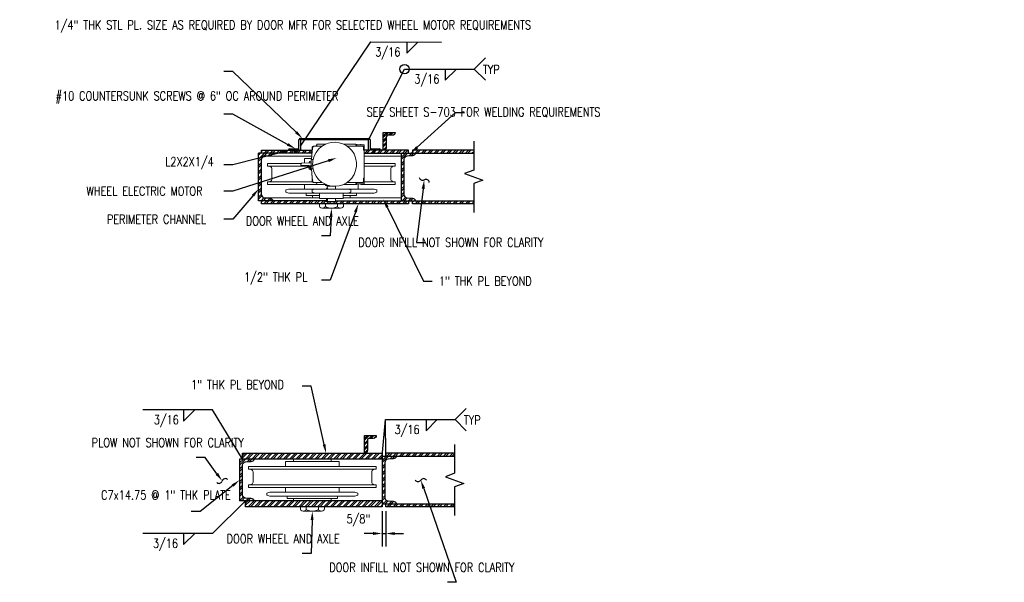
# Model space of a CAD drawing. Header units: inches. Extents: x -331 to 1885, y 0 to 376.
# Tile 15 of 19: x 1101 to 1267, y 79 to 174. Entities that reach past the tile are written whole.
import ezdxf
from ezdxf import colors
from ezdxf.entities.mleader import LeaderData, LeaderLine
from ezdxf.enums import TextEntityAlignment as Align
from ezdxf.math import Vec2, Vec3

# ---------------------------------------------------------------- set-up
doc = ezdxf.new("R2010")
doc.units = ezdxf.units.IN
doc.header["$MEASUREMENT"] = 0
doc.layers.get('Defpoints').update_dxf_attribs({"color": 140})
for name, color, linetype in [('S-ANNO-TEXT', 2, 'Continuous'), ('S-DETL-MEDM', 3, 'Continuous'), ('S-DETL-PATT', 1, 'Continuous'), ('S-DETL-XLIT', 1, 'Continuous')]:
    doc.layers.add(name, color=color, linetype=linetype)
doc.styles.add('Annotative', font='romans.shx', dxfattribs={"width": 0.8, "height": 0.125})
doc.styles.get("Standard").update_dxf_attribs({"font": 'romans.shx', "width": 0.8})
doc.dimstyles.new('Annotative', dxfattribs={"dimscale": 0, "dimtxt": 0.125, "dimasz": 0.125, "dimexe": 0.179688, "dimexo": 0.0625, "dimgap": 0.09, "dimtad": 1, "dimdec": 3, "dimzin": 3, "dimdsep": 46, "dimlunit": 4, "dimtxsty": 'Annotative', "dimcen": 0.09, "dimclrt": 2, "dimazin": 2, "dimtfac": 1, "dimtdec": 3, "dimtmove": 1, "dimatfit": 3, "dimfxl": 1, "dimtfill": 1, "dimfrac": 2, "dimtolj": 1, "dimtzin": 0, "dimarcsym": 0})
pattern_1 = [(225, (-103.6862, -13.9767), (0.5303301, -0.5303301), []), (225, (-104.0398, -13.9767), (0.5303301, -0.5303301), [])]
pattern_2 = [(225, (-106.9066, -6.158), (0.5303301, -0.5303301), []), (225, (-107.2601, -6.158), (0.5303301, -0.5303301), [])]

# ---------------------------------------------------------------- blocks, each defined once
blk = doc.blocks.new('Arrow_2')
at = {"color": 1}
for centre, start, end in [((-0.3, -0.23), 283.9732, 37.2607), ((0.3, 0.23), 103.9732, 217.2607)]:
    blk.add_arc(centre, 0.373, start, end, dxfattribs=at)
blk.add_solid([(-1, -0.17), (-1, 0.17), (0, 0)], dxfattribs=at)
blk = doc.blocks.new('*D11')
at = {"layer": 'Defpoints', "color": 0, "transparency": 16777216}
for p in [(1162.02, 91.9), (1162.65, 91.9), (1162.65, 87.4)]:
    blk.add_point(p, dxfattribs=at)
at = {"layer": 'S-DETL-XLIT', "color": 0, "lineweight": -2, "transparency": 16777216}
for p, q in [((1162.02, 91.15), (1162.02, 85.24)), ((1162.65, 91.15), (1162.65, 85.24)), ((1160.52, 87.4), (1159.02, 87.4)), ((1162.02, 87.4), (1162.65, 87.4)), ((1164.15, 87.4), (1165.65, 87.4))]:
    blk.add_line(p, q, dxfattribs=at)
at = {"layer": 'S-DETL-XLIT', "color": 0, "transparency": 16777216}
for points in [[(1160.52, 87.65), (1160.52, 87.15), (1162.02, 87.4)], [(1164.15, 87.65), (1164.15, 87.15), (1162.65, 87.4)]]:
    blk.add_solid(points, dxfattribs=at)
at = {"layer": 'S-DETL-XLIT', "color": 2, "transparency": 16777216, "insert": (1158.05, 89.62), "char_height": 1.5, "attachment_point": 5, "style": 'Annotative', "bg_fill": 3, "box_fill_scale": 1.25, "bg_fill_color": 256, "bg_fill_true_color": 13158600, "bg_fill_transparency": 0}
blk.add_mtext('\\A1;5/8"', dxfattribs=at)
blk = doc.blocks.new('*U6')
for p, q in [((13, 0), (13, -5)), ((13, -5), (18, 0))]:
    blk.add_line(p, q)
blk.add_attdef('SIZE', text='', height=3).set_placement((10.5, -1), align=Align.TOP_RIGHT)
blk.add_attdef('SPACING', text='', height=3).set_placement((20.5, -1), align=Align.TOP_LEFT)

msp = doc.modelspace()

# ---------------------------------------------------------------- hatches: boundary and pattern name
at = {"layer": 'S-DETL-PATT'}
h = msp.add_hatch(dxfattribs=at)
h.set_pattern_fill('ANSI32', color=8, scale=1.5)
h.set_pattern_definition([(45, (-1684.8039, 38.1989), (-0.39774756, 0.39774756), []), (45, (-1684.53876, 38.1989), (-0.39774756, 0.39774756), [])])
h.paths.add_polyline_path([(1162.23238, 154.89788), (1164.23238, 154.89788, -0.414213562), (1163.73238, 154.39788), (1162.98238, 154.39788, 0.414213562), (1162.73238, 154.14788), (1162.73238, 152.39788, -0.414213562), (1162.23238, 151.89788)])
at = {"layer": 'S-DETL-PATT', "linetype": 'Continuous', "lineweight": 0}
h = msp.add_hatch(dxfattribs=at)
h.set_pattern_fill('ANSI32', color=8, scale=2, angle=180)
h.set_pattern_definition([(225, (1782.6879, -104.7755), (0.5303301, -0.5303301), []), (225, (1782.3343, -104.7755), (0.5303301, -0.5303301), [])])
h.paths.add_polyline_path([(1143.16988, 151.01397, 0.322110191), (1143.66988, 151.38897), (1141.23238, 151.38897), (1141.23238, 143.38897), (1143.66988, 143.38897, 0.322110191), (1143.16988, 143.76397), (1142.23238, 143.82647, -0.333793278), (1141.73238, 144.38897), (1141.73238, 150.38897, -0.333793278), (1142.23238, 150.95147)])
h = msp.add_hatch(dxfattribs=at)
h.set_pattern_fill('ANSI32', color=8, scale=2, angle=180)
h.set_pattern_definition(pattern_1)
h.paths.add_polyline_path([(1141.73238, 143.38897), (1143.66988, 143.38897), (1152.66368, 143.38897), (1152.66368, 143.18541), (1152.83671, 143.18541), (1154.13951, 143.18541), (1154.17004, 143.24648), (1154.17004, 143.38897), (1166.49574, 143.38897), (1166.49574, 142.89024), (1141.73238, 142.89024)])
h.paths.add_polyline_path([(1144.17451, 151.89788), (1150.26165, 151.89788), (1150.26165, 151.79355), (1150.25147, 151.73503), (1150.21222, 151.39156), (1144.17451, 151.39334)])
h.paths.add_polyline_path([(1141.73238, 151.89788), (1144.17451, 151.89788), (1144.17451, 151.39334), (1141.73238, 151.39406)])
h = msp.add_hatch(dxfattribs=at)
h.set_pattern_fill('ANSI32', color=8, scale=2, angle=180)
h.set_pattern_definition(pattern_1)
h.paths.add_polyline_path([(1159.00465, 151.89788), (1166.49574, 151.89788), (1166.49574, 151.38897), (1159.00465, 151.38897)])
h = msp.add_hatch(dxfattribs=at)
h.set_pattern_fill('ANSI32', color=8, scale=2, angle=180)
h.set_pattern_definition([(225, (1758.67644, -104.7755), (0.5303301, -0.5303301), []), (225, (1758.3229, -104.7755), (0.5303301, -0.5303301), [])])
h.paths.add_polyline_path([(1167.18133, 151.01397, 0.322110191), (1167.68133, 151.38897), (1165.24383, 151.38897), (1165.24383, 143.38897), (1167.68133, 143.38897, 0.322110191), (1167.18133, 143.76397), (1166.24383, 143.82647, -0.333793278), (1165.74383, 144.38897), (1165.74383, 150.38897, -0.333793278), (1166.24383, 150.95147)])
h = msp.add_hatch(dxfattribs=at)
h.set_pattern_fill('ANSI32', color=8, scale=2, angle=180)
h.set_pattern_definition(pattern_1)
h.paths.add_polyline_path([(1167.11947, 151.89788), (1177.45107, 151.89788), (1177.45107, 151.38897), (1167.74765, 151.38897), (1167.11947, 151.38897)])
h = msp.add_hatch(dxfattribs=at)
h.set_pattern_fill('ANSI32', color=8, scale=2, angle=180)
h.set_pattern_definition(pattern_1)
h.paths.add_polyline_path([(1167.11947, 143.38897), (1167.74765, 143.38897), (1169.57865, 143.38897), (1169.64275, 142.89024), (1167.11947, 142.89024)])
h.paths.add_polyline_path([(1169.57865, 143.38897), (1177.45107, 143.38897), (1177.45107, 142.89024), (1169.64275, 142.89024)])
at = {"layer": 'S-DETL-PATT'}
h = msp.add_hatch(dxfattribs=at)
h.set_pattern_fill('ANSI32', color=8, scale=1.5)
h.set_pattern_definition([(45, (-1688.05414, -12.79976), (-0.39774756, 0.39774756), []), (45, (-1687.78897, -12.79976), (-0.39774756, 0.39774756), [])])
h.paths.add_polyline_path([(1159.04192, 103.8992), (1161.04192, 103.8992, -0.414213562), (1160.54192, 103.3992), (1159.79192, 103.3992, 0.414213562), (1159.54192, 103.1492), (1159.54192, 101.3992, -0.414213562), (1159.04192, 100.8992)])
at = {"layer": 'S-DETL-PATT', "linetype": 'Continuous', "lineweight": 0}
h = msp.add_hatch(dxfattribs=at)
h.set_pattern_fill('ANSI32', color=8, scale=2, angle=180)
h.set_pattern_definition([(225, (-118.9066, -6.158), (0.5303301, -0.5303301), []), (225, (-119.2601, -6.158), (0.5303301, -0.5303301), [])])
h.paths.add_polyline_path([(1138.04192, 99.89792), (1140.47942, 99.89792, -0.322110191), (1139.97942, 99.52292), (1139.04192, 99.46042, 0.333793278), (1138.54192, 98.89792), (1138.54192, 93.8992, 0.333793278), (1139.04192, 93.3367), (1139.97942, 93.2742, -0.322110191), (1140.47942, 92.8992), (1138.04192, 92.8992)])
h = msp.add_hatch(dxfattribs=at)
h.set_pattern_fill('ANSI32', color=8, scale=2, angle=180)
h.set_pattern_definition(pattern_2)
h.paths.add_polyline_path([(1138.54192, 100.8992), (1162.02349, 100.8992), (1162.02349, 100.4011), (1162.02349, 99.90301), (1138.54192, 99.90301)])
h = msp.add_hatch(dxfattribs=at)
h.set_pattern_fill('ANSI32', color=8, scale=2, angle=180)
h.set_pattern_definition(pattern_2)
h.paths.add_polyline_path([(1162.64659, 100.8992), (1174.23073, 100.8992), (1174.23073, 100.4011), (1164.52413, 100.4011), (1162.64659, 100.4011)])
h = msp.add_hatch(dxfattribs=at)
h.set_pattern_fill('ANSI32', color=8, scale=2, angle=180)
h.set_pattern_definition(pattern_2)
h.paths.add_polyline_path([(1139.04192, 92.8992), (1162.02349, 92.8992), (1162.02349, 92.4011), (1162.02349, 91.90301), (1139.04192, 91.90301)])
h = msp.add_hatch(dxfattribs=at)
h.set_pattern_fill('ANSI32', color=8, scale=2, angle=180)
h.set_pattern_definition(pattern_2)
h.paths.add_polyline_path([(1162.64659, 92.4011), (1164.52413, 92.4011), (1169.79416, 92.4011), (1169.95126, 91.90301), (1162.64659, 91.90301)])
h.paths.add_polyline_path([(1169.79416, 92.4011), (1174.23073, 92.4011), (1174.23073, 91.90301), (1169.95126, 91.90301)])

# ---------------------------------------------------------------- linework, layer by layer
at = {"layer": 'S-ANNO-TEXT'}
for p, q in [((1179.40925, 167.41648), (1177.53425, 165.54148)), ((1179.40925, 163.66648), (1177.53425, 165.54148)), ((1176.18891, 108.43602), (1174.31391, 106.56102)), ((1176.18891, 104.68602), (1174.31391, 106.56102))]:
    msp.add_line(p, q, dxfattribs=at)
msp.add_circle((1165.80688, 165.54148), 0.77806, dxfattribs=at)
at = {"layer": 'S-DETL-MEDM', "color": 3}
for p, q in [((1148.01164, 152.14786), (1148.01164, 153.64861)), ((1148.01165, 152.14786), (1148.01165, 153.64861)), ((1148.26164, 153.89788), (1148.26164, 151.89788)), ((1148.26165, 153.89788), (1148.26165, 151.89788)), ((1159.76198, 151.88491), (1159.76198, 153.88491)), ((1160.01521, 153.63821), (1160.01196, 152.13491)), ((1150.21362, 151.39156), (1141.23474, 151.39421)), ((1142.23238, 150.95147), (1143.16988, 151.01397)), ((1148.26164, 151.89788), (1146.26164, 151.89788)), ((1146.50835, 152.15111), (1148.01165, 152.14786)), ((1146.50835, 152.15111), (1148.01164, 152.14786)), ((1147.26165, 151.89779), (1147.00676, 152.146)), ((1147.26165, 151.89779), (1147.26813, 151.39792)), ((1147.50981, 151.8994), (1147.75708, 152.15342)), ((1147.50981, 151.8994), (1147.51627, 151.40114)), ((1159.00465, 151.38897), (1177.45107, 151.38897)), ((1161.76198, 151.88491), (1159.76198, 151.88491)), ((1160.01196, 152.13491), (1161.51271, 152.13491)), ((1160.50921, 151.88539), (1160.25433, 152.1336)), ((1160.50921, 151.88539), (1160.51569, 151.38552)), ((1160.75738, 151.887), (1161.00464, 152.14101)), ((1160.75738, 151.887), (1160.76384, 151.38873)), ((1141.73238, 144.38897), (1141.73238, 150.38897)), ((1152.66368, 143.38897), (1141.23238, 143.38897)), ((1143.16988, 143.76397), (1142.23238, 143.82647)), ((1154.17004, 143.38897), (1177.45107, 143.38897)), ((1162.02349, 100.4011), (1174.23073, 100.4011))]:
    msp.add_line(p, q, dxfattribs=at)
at = {"layer": 'S-DETL-MEDM'}
msp.add_line((1141.23238, 143.38897), (1141.23474, 151.39421), dxfattribs=at)
at = {"layer": 'S-DETL-MEDM', "color": 3}
for points in [[(1163.73238, 154.39788), (1162.98238, 154.39788, 0.414213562), (1162.73238, 154.14788), (1162.73238, 152.39788, -0.414213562), (1162.23238, 151.89788), (1162.23238, 154.89788), (1164.23238, 154.89788, -0.414213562), (1163.73238, 154.39788)], [(1167.68133, 143.38897, 0.322110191), (1167.18133, 143.76397), (1166.24383, 143.82647, -0.333793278), (1165.74383, 144.38897), (1165.74383, 150.38897, -0.333793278), (1166.24383, 150.95147), (1167.18133, 151.01397, 0.322110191), (1167.68133, 151.38897)], [(1160.54192, 103.3992), (1159.79192, 103.3992, 0.414213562), (1159.54192, 103.1492), (1159.54192, 101.3992, -0.414213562), (1159.04192, 100.8992), (1159.04192, 103.8992), (1161.04192, 103.8992, -0.414213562), (1160.54192, 103.3992)], [(1140.47942, 92.8992, 0.322110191), (1139.97942, 93.2742), (1139.04192, 93.3367, -0.333793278), (1138.54192, 93.8992), (1138.54192, 98.89792, -0.333793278), (1139.04192, 99.46042), (1139.97942, 99.52292, 0.322110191), (1140.47942, 99.89792, -0.322110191)]]:
    msp.add_lwpolyline(points, format="xyb", dxfattribs=at)
for points in [[(1148.26165, 153.89788), (1159.76198, 153.88491)], [(1159.76198, 153.64788), (1148.26165, 153.64788)], [(1141.73238, 151.39406), (1141.73238, 151.89788), (1150.26165, 151.89788)], [(1166.49574, 151.38897), (1166.49574, 151.89788), (1159.00465, 151.89788)], [(1165.24383, 151.38897), (1165.24383, 143.38897)], [(1177.45107, 151.89788), (1167.11947, 151.89788), (1167.11947, 151.38897)], [(1166.49574, 143.38897), (1166.49574, 142.89024), (1141.73238, 142.89024), (1141.73238, 143.38897)], [(1177.45107, 142.89024), (1167.11947, 142.89024), (1167.11947, 143.38897)], [(1162.02349, 99.90301), (1138.04192, 99.90301), (1138.04192, 92.8992)], [(1138.54192, 99.90301), (1138.54192, 100.8992), (1162.02349, 100.8992)], [(1174.23073, 100.8992), (1162.64659, 100.8992), (1162.64659, 100.4011)], [(1162.02349, 92.8992), (1138.04192, 92.8992)], [(1162.02349, 92.4011), (1162.02349, 91.90301), (1139.04192, 91.90301), (1139.04192, 92.8992)], [(1174.23073, 91.90301), (1162.64659, 91.90301), (1162.64659, 92.4011)]]:
    msp.add_lwpolyline(points, dxfattribs=at)
for centre, radius, start, end in [((1148.28014, 153.62933), 0.26919, 93.9401203, 175.8919495), ((1148.28014, 153.62932), 0.26919, 93.9401203, 175.8919495), ((1159.73344, 153.6023), 0.28405, 7.2628604, 84.2336994), ((1142.35674, 150.33746), 0.62648, 101.4491343, 175.283787), ((1143.15903, 151.54927), 0.53541, 271.1613402, 342.5784551), ((1146.54426, 151.86934), 0.28405, 97.2628604, 174.2336994), ((1146.54426, 151.86934), 0.28405, 97.2628604, 174.2336994), ((1161.49343, 151.86641), 0.26919, 3.9401203, 85.8919495), ((1142.35674, 144.44048), 0.62648, 184.716213, 258.5508657), ((1143.15903, 143.22867), 0.53541, 17.4215449, 88.8386598)]:
    msp.add_arc(centre, radius, start, end, dxfattribs=at)
at = {"layer": 'S-DETL-PATT', "linetype": 'Continuous', "lineweight": 0}
for p, q in [((1152.50083, 145.94368), (1153.09116, 145.94368)), ((1152.81635, 145.44495), (1152.81635, 145.36353))]:
    msp.add_line(p, q, dxfattribs=at)
for points in [[(1150.282, 152.47803), (1150.33289, 152.5391)], [(1151.96139, 152.60017), (1150.46521, 152.60017), (1150.39396, 152.58999), (1150.33289, 152.5391)], [(1150.37361, 152.4475), (1150.41432, 152.51874), (1150.48557, 152.57981), (1150.56699, 152.60017)], [(1150.86216, 152.60017), (1150.9334, 152.62052), (1150.99447, 152.68159), (1151.01483, 152.75284)], [(1150.99447, 152.68159), (1150.94358, 152.62052), (1150.87233, 152.60017)], [(1151.02501, 152.91569), (1152.53137, 152.91569)], [(1151.02501, 152.75284), (1151.02501, 152.91569)], [(1151.70694, 152.4475), (1151.74765, 152.51874), (1151.8189, 152.57981), (1151.90032, 152.60017)], [(1152.4703, 152.91569), (1152.4703, 152.88515)], [(1157.62043, 152.91569), (1155.53391, 152.91569)], [(1158.76037, 152.60017), (1156.11406, 152.60017)], [(1157.62043, 152.91569), (1157.62043, 152.76302)], [(1159.00465, 152.79355), (1157.62043, 152.79355)], [(1157.78328, 152.61035), (1157.70185, 152.6307), (1157.65096, 152.69177), (1157.6306, 152.76302)], [(1158.46521, 152.90551), (1158.46521, 152.82409), (1157.79345, 152.82409), (1157.79345, 152.90551)], [(1157.82399, 152.82409), (1157.82399, 152.79355)], [(1158.43467, 152.79355), (1158.43467, 152.82409)], [(1158.76037, 152.58999), (1158.81126, 152.57981), (1158.86216, 152.5391), (1158.87233, 152.47803)], [(1159.00465, 146.2592), (1159.00465, 152.79355)], [(1150.15987, 150.89024), (1142.06194, 150.89024)], [(1150.37361, 152.43732), (1150.25147, 151.73503), (1150.17004, 151.02256), (1150.11915, 150.31009), (1150.17004, 151.07345), (1150.27182, 151.81645)], [(1150.26165, 152.40678), (1150.26165, 151.82663)], [(1150.282, 152.47803), (1150.27182, 152.40678)], [(1151.70694, 152.40678), (1151.71712, 152.43732)], [(1158.88251, 152.47803), (1158.88251, 151.96912)], [(1158.94358, 151.89788), (1158.90287, 151.92841), (1158.89269, 151.96912)], [(1158.94358, 151.8877), (1158.98429, 151.85716), (1158.99447, 151.81645)], [(1165.24383, 150.89024), (1159.00465, 150.89024)], [(1149.71203, 149.20068), (1142.72984, 149.20068), (1142.72984, 149.63834), (1148.35834, 149.63834)], [(1148.44994, 149.70958), (1148.52119, 149.71976)], [(1148.52119, 149.33299), (1148.44994, 149.34317)], [(1149.78328, 150.01493), (1149.67132, 149.75029), (1148.52119, 149.71976)], [(1148.52119, 149.33299), (1149.67132, 149.30246)], [(1150.12933, 150.51365), (1148.9792, 150.51365), (1148.9792, 149.74012)], [(1150.04791, 149.76047), (1149.67132, 149.75029)], [(1150.04791, 149.29228), (1149.67132, 149.30246), (1149.73238, 149.14979)], [(1149.67132, 149.30246), (1149.78328, 149.03783), (1149.78328, 149.30246)], [(1149.78328, 150.01493), (1150.0988, 150.0251)], [(1149.78328, 150.01493), (1149.78328, 149.76047)], [(1150.41432, 148.74266), (1150.0988, 148.74266), (1150.0988, 150.32027), (1150.41432, 150.32027)], [(1150.38378, 148.91569), (1150.34307, 149.22103), (1150.33289, 149.52638), (1150.34307, 149.83172), (1150.38378, 150.13706)], [(1157.73238, 149.83172), (1157.74256, 149.52638), (1157.73238, 149.22103)], [(1159.00465, 149.63834), (1164.24638, 149.63834), (1164.24638, 149.20068), (1159.00465, 149.20068)], [(1142.72984, 149.20068), (1143.11661, 149.13961), (1143.22857, 149.11925), (1143.33035, 149.06836), (1143.41177, 148.98694), (1143.46266, 148.88515), (1143.48302, 148.7732), (1143.48302, 147.01238), (1143.46266, 146.90042), (1143.41177, 146.79864), (1143.33035, 146.71722), (1143.22857, 146.66633), (1143.11661, 146.64597), (1142.72984, 146.57472)], [(1150.07844, 148.6307), (1150.10897, 148.6307), (1150.10897, 148.93605), (1149.61025, 148.93605)], [(1149.72221, 148.81391), (1149.72221, 149.05818)], [(1149.73238, 149.05818), (1149.74256, 149.14979), (1149.73238, 149.048), (1149.75274, 148.93605), (1149.73238, 148.81391), (1149.75274, 148.69177)], [(1149.74256, 148.69177), (1149.9563, 148.69177)], [(1149.78328, 149.03783), (1150.0988, 149.03783)], [(1149.9563, 148.64088), (1149.9563, 149.03783)], [(1149.96648, 148.64088), (1149.99702, 148.61035)], [(1150.07844, 148.60017), (1149.99702, 148.60017)], [(1150.07844, 148.60017), (1150.07844, 149.03783)], [(1150.27182, 147.2363), (1150.17004, 147.9793), (1150.11915, 148.74266), (1150.17004, 148.03019), (1150.25147, 147.31772), (1150.37361, 146.61543), (1150.41432, 146.54419), (1150.48557, 146.48312), (1150.56699, 146.46276)], [(1164.24638, 149.20068), (1163.85961, 149.13961), (1163.74765, 149.11925), (1163.64587, 149.06836), (1163.56445, 148.98694), (1163.51355, 148.88515), (1163.4932, 148.7732), (1163.4932, 147.01238), (1163.51355, 146.90042), (1163.56445, 146.79864), (1163.64587, 146.71722), (1163.74765, 146.66633), (1163.85961, 146.64597), (1164.24638, 146.57472)], [(1152.53137, 146.13706), (1142.72984, 146.13706), (1142.72984, 146.57472), (1150.282, 146.57472)], [(1148.9792, 145.36353), (1148.9792, 146.13706)], [(1150.26165, 147.2363), (1150.26165, 146.65615)], [(1150.33289, 146.52383), (1150.282, 146.5849), (1150.27182, 146.65615)], [(1150.33289, 146.52383), (1150.39396, 146.47294), (1150.46521, 146.46276)], [(1151.96139, 146.45258), (1150.46521, 146.45258)], [(1150.86216, 146.45258), (1150.9334, 146.43223), (1150.99447, 146.38134), (1151.01483, 146.29991)], [(1151.02501, 146.29991), (1151.02501, 146.13706)], [(1151.71712, 146.61543), (1151.70694, 146.64597)], [(1151.90032, 146.46276), (1151.8189, 146.48312), (1151.74765, 146.54419), (1151.70694, 146.61543)], [(1152.4703, 146.13706), (1152.4703, 146.1676)], [(1152.50083, 145.94368), (1152.50083, 146.13706)], [(1152.81635, 145.52638), (1152.81635, 145.53655), (1152.80618, 145.53655), (1152.80618, 145.58744), (1152.796, 145.58744), (1152.796, 145.94368)], [(1157.79345, 146.13706), (1155.54409, 146.13706)], [(1158.76037, 146.45258), (1156.11406, 146.45258)], [(1157.62043, 146.13706), (1157.62043, 146.29991)], [(1159.00465, 146.2592), (1157.62043, 146.2592)], [(1157.6306, 146.29991), (1157.65096, 146.38134), (1157.70185, 146.43223), (1157.78328, 146.45258)], [(1157.79345, 146.14724), (1157.79345, 146.22867), (1158.46521, 146.22867), (1158.46521, 146.14724)], [(1157.82399, 146.2592), (1157.82399, 146.22867)], [(1157.98684, 145.36353), (1157.98684, 146.13706)], [(1158.43467, 146.22867), (1158.43467, 146.2592)], [(1158.46521, 146.13706), (1164.24638, 146.13706), (1164.24638, 146.57472), (1159.00465, 146.57472)], [(1158.87233, 146.57472), (1158.86216, 146.52383), (1158.81126, 146.47294), (1158.76037, 146.46276)], [(1158.88251, 146.57472), (1158.88251, 147.09381)], [(1158.89269, 147.09381), (1158.90287, 147.13452), (1158.94358, 147.16505)], [(1158.99447, 147.24648), (1158.98429, 147.20577), (1158.94358, 147.17523)], [(1149.23366, 144.67141), (1149.23366, 144.26429), (1151.48302, 144.26429)], [(1150.72984, 145.36353), (1150.23111, 145.20068), (1150.23111, 144.83426), (1150.72984, 144.67141)], [(1150.29218, 144.26429), (1150.29218, 143.8877)], [(1151.48302, 144.67141), (1151.48302, 143.7961), (1155.48302, 143.7961), (1155.48302, 144.67141)], [(1152.66368, 145.36353), (1152.66368, 145.43477), (1152.81635, 145.43477)], [(1152.796, 145.8419), (1153.62043, 145.8419)], [(1154.17004, 145.82154), (1154.17004, 145.36353)], [(1155.48302, 144.26429), (1157.74256, 144.26429), (1157.74256, 144.67141)], [(1156.2362, 144.67141), (1156.73493, 144.83426), (1156.73493, 145.20068), (1156.2362, 145.36353)], [(1156.67386, 144.26429), (1156.67386, 143.8877)], [(1151.48302, 143.8877), (1142.06194, 143.8877)], [(1151.46266, 142.40169), (1151.46266, 142.89024), (1155.51355, 142.89024), (1155.51355, 142.40169)], [(1152.66368, 143.18541), (1152.66368, 143.7961)], [(1154.17004, 143.7961), (1154.17004, 143.24648), (1154.13951, 143.18541), (1152.66368, 143.18541)], [(1152.83671, 143.18541), (1152.81635, 143.24648), (1152.81635, 143.7961)], [(1152.81635, 143.24648), (1154.17004, 143.24648)], [(1154.49574, 142.40169), (1154.49574, 142.89024)], [(1165.24383, 143.8877), (1155.48302, 143.8877)], [(1151.54409, 142.31009), (1151.46266, 142.41187)], [(1151.96139, 142.13706), (1155.00465, 142.13706)], [(1152.46012, 142.41187), (1152.37869, 142.31009)], [(1154.58735, 142.31009), (1154.50592, 142.41187)], [(1155.50338, 142.41187), (1155.42195, 142.31009)], [(1154.77572, 98.65269), (1154.77572, 99.5269), (1145.77953, 99.5269), (1145.77953, 98.65269)], [(1147.09084, 99.5269), (1147.09084, 99.90301)], [(1153.46441, 99.5269), (1153.46441, 99.90301)], [(1139.53811, 98.21559), (1139.92438, 98.14443), (1140.0362, 98.1241), (1140.13785, 98.07328), (1140.21917, 97.99196), (1140.27, 97.8903), (1140.29033, 97.77849), (1140.29033, 96.01991), (1140.27, 95.90809), (1140.21917, 95.80644), (1140.13785, 95.72512), (1140.0362, 95.67429), (1139.92438, 95.65396), (1139.53811, 95.59297)], [(1161.02731, 98.21559), (1160.64103, 98.14443), (1160.52921, 98.1241), (1160.42756, 98.07328), (1160.34624, 97.99196), (1160.29541, 97.8903), (1160.27508, 97.77849), (1160.27508, 96.01991), (1160.29541, 95.90809), (1160.34624, 95.80644), (1160.42756, 95.72512), (1160.52921, 95.67429), (1160.64103, 95.65396), (1161.02731, 95.59297)], [(1145.77953, 94.37315), (1145.77953, 95.15587)], [(1154.77572, 94.37315), (1154.77572, 95.15587)], [(1146.03366, 93.68192), (1146.03366, 93.27531), (1154.53175, 93.27531), (1154.53175, 93.68192)], [(1147.09084, 93.27531), (1147.09084, 92.8992)], [(1153.46441, 93.27531), (1153.46441, 92.8992)], [(1148.34116, 91.3236), (1148.25983, 91.42525), (1148.25983, 91.90301), (1152.30558, 91.90301), (1152.30558, 91.42525)], [(1149.25602, 91.42525), (1149.1747, 91.3236)], [(1151.28906, 91.42525), (1151.28906, 91.90301)], [(1152.29541, 91.42525), (1152.21409, 91.3236)], [(1148.75793, 91.15079), (1151.79732, 91.15079)]]:
    msp.add_lwpolyline(points, dxfattribs=at)
for points in [[(1145.81381, 145.20068), (1145.81381, 144.83426), (1146.31254, 144.67141), (1160.66368, 144.67141), (1161.16241, 144.83426), (1161.16241, 145.20068), (1160.66368, 145.36353), (1146.31254, 145.36353)], [(1161.02731, 98.65269), (1161.02731, 98.21559), (1139.53811, 98.21559), (1139.53811, 98.65269)], [(1161.02731, 95.59297), (1161.02731, 95.15587), (1139.53811, 95.15587), (1139.53811, 95.59297)], [(1142.61816, 94.21051), (1142.61816, 93.84456), (1143.11625, 93.68192), (1157.44916, 93.68192), (1157.94725, 93.84456), (1157.94725, 94.21051), (1157.44916, 94.37315), (1143.11625, 94.37315)]]:
    msp.add_lwpolyline(points, close=True, dxfattribs=at)
for points in [[(1154.50592, 142.40169), (1154.29218, 142.29991, -0.206170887), (1152.68404, 142.29991), (1152.4703, 142.40169), (1152.4703, 142.89024)], [(1151.38055, 91.3236), (1151.29922, 91.42525), (1151.08575, 91.3236, -0.206170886), (1149.47966, 91.3236), (1149.26619, 91.42525), (1149.26619, 91.90301)]]:
    msp.add_lwpolyline(points, format="xyb", dxfattribs=at)
for points in [[(1150.38378, 150.13706), (1151.25283, 154.42239), (1157.21517, 154.17676), (1157.73238, 149.83172)], [(1148.44994, 149.34317), (1148.28268, 149.44953), (1148.28268, 149.60322), (1148.44994, 149.70958)], [(1157.73238, 149.22103), (1157.21517, 144.87599), (1151.25283, 144.63036), (1150.38378, 148.91569)], [(1152.81635, 145.44495), (1152.81635, 145.47209), (1152.81635, 145.49923), (1152.81635, 145.52638)], [(1152.37869, 142.31009), (1152.16054, 142.09058), (1151.76224, 142.09058), (1151.54409, 142.31009)], [(1155.42195, 142.31009), (1155.2038, 142.09058), (1154.8055, 142.09058), (1154.58735, 142.31009)], [(1149.1747, 91.3236), (1148.95683, 91.10437), (1148.55903, 91.10437), (1148.34116, 91.3236)], [(1152.21409, 91.3236), (1151.99622, 91.10437), (1151.59842, 91.10437), (1151.38055, 91.3236)]]:
    msp.add_open_spline(points, degree=3, dxfattribs=at)
at = {"layer": 'S-DETL-XLIT', "linetype": 'Continuous'}
for points in [[(1177.45107, 153.39835), (1177.45107, 148.52478), (1175.90561, 147.96228), (1178.99653, 146.83728), (1177.45107, 146.27478), (1177.45107, 141.40121)], [(1174.23073, 102.39968), (1174.23073, 97.5261), (1172.68527, 96.9636), (1175.77618, 95.8386), (1174.23073, 95.2761), (1174.23073, 90.40253)]]:
    msp.add_lwpolyline(points, dxfattribs=at)

# ---------------------------------------------------------------- block references
at = {"layer": 'S-ANNO-TEXT', "xscale": 0.375, "yscale": 0.375, "zscale": 0.375}
for p in [(1161.30111, 170.09222), (1167.78425, 165.54148), (1123.73463, 108.20173), (1164.56391, 106.56102), (1123.73463, 87.40808)]:
    msp.add_blockref('*U6', p, dxfattribs=at)

# ---------------------------------------------------------------- texts
at = {"layer": 'S-ANNO-TEXT', "style": 'Annotative', "width": 0.8}
for p in [(1179.01599, 165.47054), (1175.79565, 106.49008)]:
    msp.add_text('TYP', height=1.5, dxfattribs=at).set_placement(p, align=Align.MIDDLE_LEFT)
at = {"layer": 'S-ANNO-TEXT', "linetype": 'Continuous', "lineweight": 0, "char_height": 1.5, "width": 18.6452849, "attachment_point": 1, "style": 'Annotative'}
for insert in [(1160.87632, 169.17999), (1167.44919, 164.62924), (1123.58336, 107.28949), (1164.11647, 105.64878), (1123.43528, 86.49585)]:
    msp.add_mtext('3/16', dxfattribs=dict(at, insert=insert))

# ---------------------------------------------------------------- leaders
at = {"layer": 'S-ANNO-TEXT'}
for points in [[(1148.26752, 152.60145), (1160.10689, 170.1141), (1172.01077, 170.06247)], [(1159.76165, 153.64788), (1165.80688, 165.54148), (1177.53425, 165.54148)], [(1138.54192, 99.90301), (1133.48463, 108.20173), (1121.75726, 108.20173)], [(1162.02349, 100.4011), (1162.58654, 106.56102), (1174.31391, 106.56102)], [(1162.64659, 100.4011), (1162.58654, 106.56102), (1174.31391, 106.56102)], [(1139.04192, 92.8992), (1133.48463, 87.40808), (1121.75726, 87.40808)]]:
    msp.add_leader(points, dimstyle='Annotative', override={"dimscale": 0, "dimtxt": 0.125, "dimasz": 0.125, "dimgap": 0.625, "dimtad": 0}, dxfattribs=at)
at = {"layer": 'S-ANNO-TEXT', "linetype": 'Continuous'}
ml = msp.add_multileader_mtext('Standard', dxfattribs=at)
ml.set_content('1/4" THK STL PL. SIZE AS REQUIRED BY DOOR MFR FOR SELECTED WHEEL MOTOR REQUIREMENTS', color=2, style='Annotative')
ml.set_leader_properties(color=1)
ml.build(insert=Vec2(0, 0))
ml.multileader.update_dxf_attribs({"text_right_attachment_type": 3, "dogleg_length": 0.125, "arrow_head_size": 1.5, "scale": 12})
ctx = ml.context
ctx.base_point, ctx.scale, ctx.char_height, ctx.arrow_head_size, ctx.landing_gap_size, ctx.plane_origin = Vec3(1105.75242, 172.90705), 12, 1.5, 1.5, 1.125, Vec3(1746.35537, -442.12573)
ctx.right_attachment = 3
notes = []
notes.append((ctx, [(0, (1, 1, 0), (1136.87385, 165.12133), (-1, 0), 1.5, [(1, [(1148.62745, 153.88668)], 0, [])])]))
ctx.mtext.insert, ctx.mtext.width, ctx.mtext.defined_height = Vec3(1106.87742, 173.72848), 29.2891393, 12.05664
ml = msp.add_multileader_mtext('Standard', dxfattribs=at)
ml.set_content('#10 COUNTERSUNK SCREWS @ 6" OC AROUND PERIMETER  ', color=2, style='Annotative')
ml.set_leader_properties(color=1)
ml.build(insert=Vec2(0, 0))
ml.multileader.update_dxf_attribs({"text_right_attachment_type": 3, "dogleg_length": 0.125, "arrow_head_size": 1.5, "scale": 12})
ctx = ml.context
ctx.base_point, ctx.scale, ctx.char_height, ctx.arrow_head_size, ctx.landing_gap_size, ctx.plane_origin = Vec3(1105.92385, 161.02935), 12, 1.5, 1.5, 1.125, Vec3(1747.27656, -453.02482)
ctx.right_attachment = 3
notes.append((ctx, [(0, (1, 1, 0), (1136.87385, 157.95792), (-1, 0), 1.5, [(1, [(1147.41852, 152.15579)], 0, [])])]))
ctx.mtext.insert, ctx.mtext.width, ctx.mtext.defined_height = Vec3(1107.04885, 161.77935), 27.4142646, 11.97848
ml = msp.add_multileader_mtext('Standard', dxfattribs=at)
ml.set_content('SEE SHEET S-703 FOR WELDING REQUIREMENTS', color=2, style='Annotative')
ml.set_leader_properties(color=1)
ml.build(insert=Vec2(0, 0))
ml.multileader.update_dxf_attribs({"text_right_attachment_type": 3, "dogleg_length": 0.125, "arrow_head_size": 1.5, "scale": 12})
ctx = ml.context
ctx.base_point, ctx.scale, ctx.char_height, ctx.arrow_head_size, ctx.landing_gap_size, ctx.plane_origin = Vec3(1175.9056, 158.24854), 12, 1.5, 1.5, 1.125, Vec3(1763.23738, -468.16493)
ctx.right_attachment, ctx.text_align_type = 3, 2
notes.append((ctx, [(1, (1, 1, 0), (1174.4056, 158.24854), (1, 0), 1.5, [(1, [(1166.82193, 151.38897)], 0, [])])]))
ctx.mtext.insert, ctx.mtext.width, ctx.mtext.defined_height, ctx.mtext.alignment = Vec3(1198.80203, 159.06997), 21.7041345, 23.94965, 3
ml = msp.add_multileader_mtext('Standard', dxfattribs=at)
ml.set_content('L2X2X1/4', color=2, style='Annotative')
ml.set_leader_properties(color=1)
ml.build(insert=Vec2(0, 0))
ml.multileader.update_dxf_attribs({"text_right_attachment_type": 3, "dogleg_length": 0.125, "arrow_head_size": 1.5, "scale": 12})
ctx = ml.context
ctx.base_point, ctx.scale, ctx.char_height, ctx.arrow_head_size, ctx.landing_gap_size, ctx.plane_origin = Vec3(1124.38099, 149.71817), 12, 1.5, 1.5, 1.125, Vec3(1745.73957, -444.11454)
ctx.right_attachment = 3
notes.append((ctx, [(0, (1, 1, 0), (1136.87385, 149.43246), (-1, 0), 1.5, [(1, [(1146.55831, 151.88924)], 0, [])])]))
ctx.mtext.insert, ctx.mtext.width, ctx.mtext.defined_height = Vec3(1125.50599, 150.71817), 58.5605025, 11.97848
ml = msp.add_multileader_mtext('Standard', dxfattribs=at)
ml.set_content('WHEEL ELECTRIC MOTOR', color=2, style='Annotative')
ml.set_leader_properties(color=1)
ml.build(insert=Vec2(0, 0))
ml.multileader.update_dxf_attribs({"text_right_attachment_type": 3, "dogleg_length": 0.125, "arrow_head_size": 1.5, "scale": 12})
ctx = ml.context
ctx.base_point, ctx.scale, ctx.char_height, ctx.arrow_head_size, ctx.landing_gap_size, ctx.plane_origin = Vec3(1111.12385, 145.00255), 12, 1.5, 1.5, 1.125, Vec3(1746.35537, -453.90293)
ctx.right_attachment = 3
notes.append((ctx, [(0, (1, 1, 0), (1136.87385, 145.00255), (-1, 0), 1.5, [(1, [(1154.40034, 150.58897)], 0, [])])]))
ctx.mtext.insert, ctx.mtext.width, ctx.mtext.defined_height = Vec3(1112.24885, 145.75255), 47.2859567, 11.97848
ml = msp.add_multileader_mtext('Standard', dxfattribs=at)
ml.set_content('DOOR INFILL NOT SHOWN FOR CLARITY', color=2, style='Annotative')
ml.set_leader_properties(color=1)
ml.set_arrow_properties(name='Arrow_2')
ml.build(insert=Vec2(0, 0))
ml.multileader.update_dxf_attribs({"text_right_attachment_type": 3, "dogleg_length": 0.125, "arrow_head_size": 1.5, "scale": 12})
ctx = ml.context
ctx.base_point, ctx.scale, ctx.char_height, ctx.arrow_head_size, ctx.landing_gap_size, ctx.plane_origin = Vec3(1169.32647, 136.37358), 12, 1.5, 1.5, 1.125, Vec3(1769.7564, -488.62004)
ctx.right_attachment, ctx.text_align_type = 3, 2
notes.append((ctx, [(1, (1, 1, 0), (1167.82647, 136.37358), (1, 0), 1.5, [(1, [(1169.12716, 146.90165)], 0, [])])]))
ctx.mtext.insert, ctx.mtext.width, ctx.mtext.defined_height, ctx.mtext.alignment = Vec3(1189.19432, 137.12358), 22.1938305, 15.52043, 3
ml = msp.add_multileader_mtext('Standard', dxfattribs=at)
ml.set_content('PERIMETER CHANNEL', color=2, style='Annotative')
ml.set_leader_properties(color=1)
ml.build(insert=Vec2(0, 0))
ml.multileader.update_dxf_attribs({"text_right_attachment_type": 3, "dogleg_length": 0.125, "arrow_head_size": 1.5, "scale": 12})
ctx = ml.context
ctx.base_point, ctx.scale, ctx.char_height, ctx.arrow_head_size, ctx.landing_gap_size, ctx.plane_origin = Vec3(1114.55242, 140.2771), 12, 1.5, 1.5, 1.125, Vec3(1746.35537, -475.22857)
ctx.right_attachment = 3
notes.append((ctx, [(0, (1, 1, 0), (1136.87385, 140.2771), (-1, 0), 1.5, [(1, [(1141.25028, 145.37663)], 0, [])])]))
ctx.mtext.insert, ctx.mtext.width, ctx.mtext.defined_height = Vec3(1115.67742, 141.0271), 33.5076557, 11.97848
ml = msp.add_multileader_mtext('Standard', dxfattribs=at)
ml.set_content('1/2" THK PL', color=2, style='Annotative')
ml.set_leader_properties(color=1)
ml.build(insert=Vec2(0, 0))
ml.multileader.update_dxf_attribs({"text_right_attachment_type": 3, "dogleg_length": 0.125, "arrow_head_size": 1.5, "scale": 12})
ctx = ml.context
ctx.base_point, ctx.scale, ctx.char_height, ctx.arrow_head_size, ctx.landing_gap_size, ctx.plane_origin = Vec3(1137.66554, 130.30362), 12, 1.5, 1.5, 1.125, Vec3(1764.02968, -486.62264)
ctx.right_attachment = 3
notes.append((ctx, [(0, (1, 1, 0), (1153.30126, 130.01791), (-1, 0), 1.5, [(1, [(1158.0481, 142.89024)], 0, [])])]))
ctx.mtext.insert, ctx.mtext.width, ctx.mtext.defined_height = Vec3(1138.79054, 131.30362), 31.9736992, 11.97848
ml = msp.add_multileader_mtext('Standard', dxfattribs=at)
ml.set_content('1" THK PL BEYOND', color=2, style='Annotative')
ml.set_leader_properties(color=1)
ml.build(insert=Vec2(0, 0))
ml.multileader.update_dxf_attribs({"text_right_attachment_type": 3, "dogleg_length": 0.125, "arrow_head_size": 1.5, "scale": 12})
ctx = ml.context
ctx.base_point, ctx.scale, ctx.char_height, ctx.arrow_head_size, ctx.landing_gap_size, ctx.plane_origin = Vec3(1170.46932, 129.87235), 12, 1.5, 1.5, 1.125, Vec3(1763.23738, -492.52097)
ctx.right_attachment = 3
notes.append((ctx, [(1, (1, 1, 0), (1168.96932, 129.87235), (1, 0), 1.5, [(1, [(1162.2332, 143.65834)], 0, [])])]))
ctx.mtext.insert, ctx.mtext.width, ctx.mtext.defined_height = Vec3(1171.59432, 130.62235), 59.4142649, 15.52043
ml = msp.add_multileader_mtext('Standard', dxfattribs=at)
ml.set_content('DOOR WHEEL AND AXLE', color=2, style='Annotative')
ml.set_leader_properties(color=1)
ml.build(insert=Vec2(0, 0))
ml.multileader.update_dxf_attribs({"text_right_attachment_type": 3, "dogleg_length": 0.125, "arrow_head_size": 1.5, "scale": 12})
ctx = ml.context
ctx.base_point, ctx.scale, ctx.char_height, ctx.arrow_head_size, ctx.landing_gap_size, ctx.plane_origin = Vec3(1137.95126, 139.98353), 12, 1.5, 1.5, 1.125, Vec3(1764.02968, -482.43506)
ctx.right_attachment = 3
notes.append((ctx, [(0, (1, 1, 0), (1153.30126, 137.48353), (-1, 0), 1.5, [(1, [(1153.50305, 142.14431)], 0, [])])]))
ctx.mtext.insert, ctx.mtext.width, ctx.mtext.defined_height = Vec3(1139.07626, 140.73353), 15.848876, 11.97848
ml = msp.add_multileader_mtext('Standard', dxfattribs=at)
ml.set_content('1" THK PL BEYOND', color=2, style='Annotative')
ml.set_leader_properties(color=1)
ml.build(insert=Vec2(0, 0))
ml.multileader.update_dxf_attribs({"text_right_attachment_type": 3, "dogleg_length": 0.125, "arrow_head_size": 1.5, "scale": 12})
ctx = ml.context
ctx.base_point, ctx.scale, ctx.char_height, ctx.arrow_head_size, ctx.landing_gap_size, ctx.plane_origin = Vec3(1128.73092, 112.45073), 12, 1.5, 1.5, 1.125, Vec3(1767.46614, -514.91227)
ctx.right_attachment = 3
notes.append((ctx, [(0, (1, 1, 0), (1150.08092, 112.16502), (-1, 0), 1.5, [(1, [(1152.5969, 100.8992)], 0, [])])]))
ctx.mtext.insert, ctx.mtext.width, ctx.mtext.defined_height = Vec3(1129.85592, 113.20073), 31.9736992, 11.97848
ml = msp.add_multileader_mtext('Standard', dxfattribs=at)
ml.set_content('PLOW NOT SHOWN FOR CLARITY', color=2, style='Annotative')
ml.set_leader_properties(color=1)
ml.set_arrow_properties(name='Arrow_2')
ml.build(insert=Vec2(0, 0))
ml.multileader.update_dxf_attribs({"text_right_attachment_type": 3, "dogleg_length": 0.125, "arrow_head_size": 1.5, "scale": 12})
ctx = ml.context
ctx.base_point, ctx.scale, ctx.char_height, ctx.arrow_head_size, ctx.landing_gap_size, ctx.plane_origin = Vec3(1112.00681, 102.69457), 12, 1.5, 1.5, 1.125, Vec3(1745.28694, -519.22783)
ctx.right_attachment = 3
notes.append((ctx, [(0, (1, 1, 0), (1132.21395, 100.19457), (-1, 0), 1.5, [(1, [(1135.08882, 96.23156)], 0, [])])]))
ctx.mtext.insert, ctx.mtext.width, ctx.mtext.defined_height = Vec3(1113.13181, 103.44457), 17.0769134, 11.97848
ml = msp.add_multileader_mtext('Standard', dxfattribs=at)
ml.set_content('DOOR INFILL NOT SHOWN FOR CLARITY', color=2, style='Annotative')
ml.set_leader_properties(color=1)
ml.set_arrow_properties(name='Arrow_2')
ml.build(insert=Vec2(0, 0))
ml.multileader.update_dxf_attribs({"text_right_attachment_type": 3, "dogleg_length": 0.125, "arrow_head_size": 1.5, "scale": 12})
ctx = ml.context
ctx.base_point, ctx.scale, ctx.char_height, ctx.arrow_head_size, ctx.landing_gap_size, ctx.plane_origin = Vec3(1152.01619, 81.69074), 12, 1.5, 1.5, 1.125, Vec3(1760.01704, -539.13718)
ctx.right_attachment = 3
notes.append((ctx, [(0, (1, 1, 0), (1174.50905, 79.19074), (-1, 0), 1.5, [(1, [(1168.53778, 96.38451)], 0, [])])]))
ctx.mtext.insert, ctx.mtext.width, ctx.mtext.defined_height = Vec3(1153.14119, 82.44074), 19.0383294, 11.97848
for ctx, leaders in notes:
    for number, flags, end, landing, length, lines in leaders:
        leader = LeaderData()
        leader.index, (leader.has_last_leader_line, leader.has_dogleg_vector, leader.attachment_direction) = number, flags
        leader.last_leader_point, leader.dogleg_vector, leader.dogleg_length = Vec3(end), Vec3(landing), length
        for number, points, colour, breaks in lines:
            line = LeaderLine()
            line.index, line.vertices, line.color, line.breaks = number, Vec3.list(points), colors.encode_raw_color(colour), breaks
            leader.lines.append(line)
        ctx.leaders.append(leader)

# ---------------------------------------------------------------- next in the draw order: dimensions: what is measured, and where the dimension line sits
at = {"layer": 'S-DETL-XLIT'}
dim = msp.add_linear_dim(base=(1162.64659, 87.39581), p1=(1162.02349, 91.90301), p2=(1162.64659, 91.90301), angle=180, dimstyle='Annotative', override={"dimpost": '\\X'}, dxfattribs=at)
dim.commit()
dim.dimension.update_dxf_attribs({"geometry": '*D11', "text_midpoint": (1158.04981, 87.39581), "dimtype": 160})

# ---------------------------------------------------------------- next in the draw order: hatches: boundary and pattern name
at = {"layer": 'S-DETL-PATT', "linetype": 'Continuous', "lineweight": 0}
h = msp.add_hatch(dxfattribs=at)
h.set_pattern_fill('ANSI32', color=8, scale=2, angle=180)
h.set_pattern_definition([(225, (1755.4561, -155.7634), (0.5303301, -0.5303301), []), (225, (1755.10254, -155.7634), (0.5303301, -0.5303301), [])])
h.paths.add_polyline_path([(1163.96099, 100.0261, 0.322110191), (1164.46099, 100.4011), (1162.02349, 100.4011), (1162.02349, 92.4011), (1164.46099, 92.4011, 0.322110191), (1163.96099, 92.7761), (1163.02349, 92.8386, -0.333793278), (1162.52349, 93.4011), (1162.52349, 99.4011, -0.333793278), (1163.02349, 99.9636)])

# ---------------------------------------------------------------- next in the draw order: linework, layer by layer
at = {"layer": 'S-DETL-MEDM', "color": 3}
for p, q in [((1162.02349, 100.8992), (1162.02349, 92.4011)), ((1162.02349, 92.4011), (1174.23073, 92.4011))]:
    msp.add_line(p, q, dxfattribs=at)
msp.add_lwpolyline([(1164.46099, 92.4011, 0.322110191), (1163.96099, 92.7761), (1163.02349, 92.8386, -0.333793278), (1162.52349, 93.4011), (1162.52349, 99.4011, -0.333793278), (1163.02349, 99.9636), (1163.96099, 100.0261, 0.322110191), (1164.46099, 100.4011)], format="xyb", dxfattribs=at)

# ---------------------------------------------------------------- next in the draw order: leaders
at = {"layer": 'S-ANNO-TEXT', "linetype": 'Continuous'}
ml = msp.add_multileader_mtext('Standard', dxfattribs=at)
ml.set_content('C7x14.75 @ 1" THK PLATE', color=2, style='Annotative')
ml.set_leader_properties(color=1)
ml.build(insert=Vec2(0, 0))
ml.multileader.update_dxf_attribs({"text_right_attachment_type": 3, "dogleg_length": 0.125, "arrow_head_size": 1.5, "scale": 12})
ctx = ml.context
ctx.base_point, ctx.scale, ctx.char_height, ctx.arrow_head_size, ctx.landing_gap_size, ctx.plane_origin = Vec3(1113.5862, 93.87434), 12, 1.5, 1.5, 1.125, Vec3(1746.07924, -525.82393)
ctx.right_attachment = 3
notes = []
notes.append((ctx, [(0, (1, 1, 0), (1131.39334, 91.08862), (-1, 0), 1.5, [(1, [(1138.04192, 96.39856)], 0, [])])]))
ctx.mtext.insert, ctx.mtext.width, ctx.mtext.defined_height = Vec3(1114.7112, 94.62434), 14.9771348, 11.97848
ml = msp.add_multileader_mtext('Standard', dxfattribs=at)
ml.set_content('DOOR WHEEL AND AXLE', color=2, style='Annotative')
ml.set_leader_properties(color=1)
ml.build(insert=Vec2(0, 0))
ml.multileader.update_dxf_attribs({"text_right_attachment_type": 3, "dogleg_length": 0.125, "arrow_head_size": 1.5, "scale": 12})
ctx = ml.context
ctx.base_point, ctx.scale, ctx.char_height, ctx.arrow_head_size, ctx.landing_gap_size, ctx.plane_origin = Vec3(1134.73092, 86.51809), 12, 1.5, 1.5, 1.125, Vec3(1760.80934, -533.42134)
ctx.right_attachment = 3
notes.append((ctx, [(0, (1, 1, 0), (1150.08092, 84.01809), (-1, 0), 1.5, [(1, [(1150.2827, 91.15803)], 0, [])])]))
ctx.mtext.insert, ctx.mtext.width, ctx.mtext.defined_height = Vec3(1135.85592, 87.26809), 14.2384448, 11.97848
for ctx, leaders in notes:
    for number, flags, end, landing, length, lines in leaders:
        leader = LeaderData()
        leader.index, (leader.has_last_leader_line, leader.has_dogleg_vector, leader.attachment_direction) = number, flags
        leader.last_leader_point, leader.dogleg_vector, leader.dogleg_length = Vec3(end), Vec3(landing), length
        for number, points, colour, breaks in lines:
            line = LeaderLine()
            line.index, line.vertices, line.color, line.breaks = number, Vec3.list(points), colors.encode_raw_color(colour), breaks
            leader.lines.append(line)
        ctx.leaders.append(leader)

doc.saveas('drawing.dxf')
